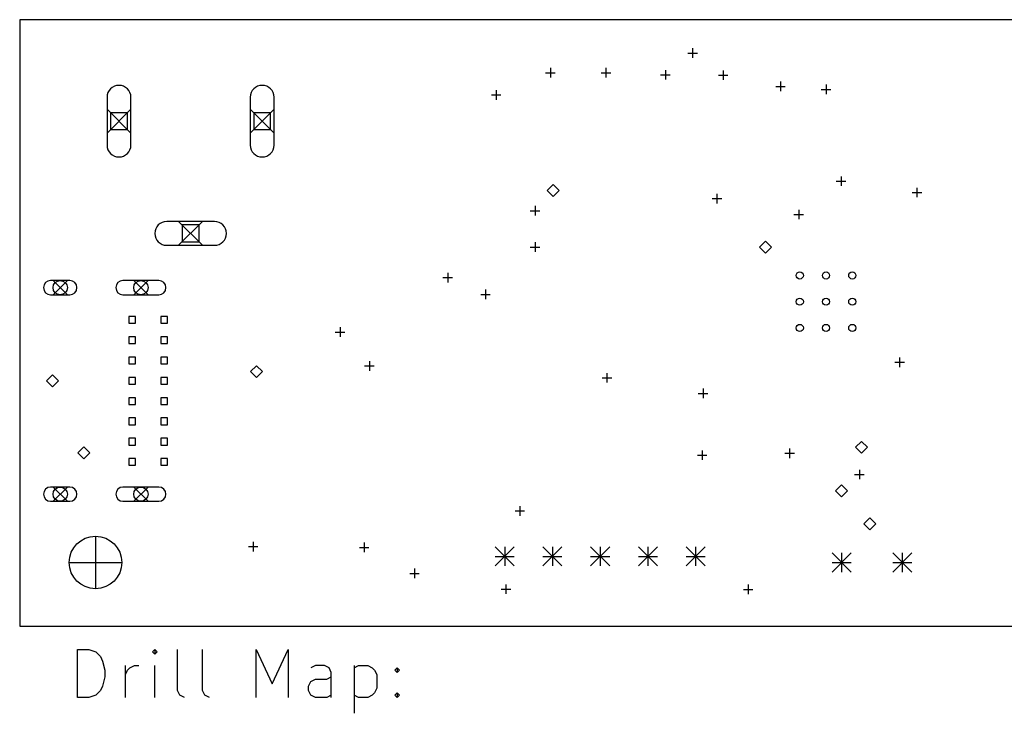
# Model space of a CAD drawing. Extents: x 98.8 to 186.7, y -115.2 to -58.
# Tile 4 of 5: x 100.8 to 142.1, y -87.1 to -58. Entities that reach past the tile are written whole.
import ezdxf

# ---------------------------------------------------------------- set-up
doc = ezdxf.new("R2010")
doc.units = 0
doc.layers.add('BLACK', color=7, linetype='CONTINUOUS')

msp = doc.modelspace()

# ---------------------------------------------------------------- linework, layer by layer
at = {"layer": 'BLACK', "linetype": 'CONTINUOUS'}
for p, q in [((186.69, -58.039), (100.838, -58.039)), ((100.838, -58.039), (100.838, -83.439)), ((129.032, -59.236), (129.032, -59.636)), ((128.832, -59.436), (129.232, -59.436)), ((123.07, -60.06), (123.07, -60.46)), ((125.4, -60.06), (125.4, -60.46)), ((127.89, -60.15), (127.89, -60.55)), ((130.31, -60.16), (130.31, -60.56)), ((122.87, -60.26), (123.27, -60.26)), ((125.2, -60.26), (125.6, -60.26)), ((127.69, -60.35), (128.09, -60.35)), ((130.11, -60.36), (130.51, -60.36)), ((132.715, -60.633), (132.715, -61.033)), ((120.8, -60.99), (120.8, -61.39)), ((132.515, -60.833), (132.915, -60.833)), ((134.42, -60.96), (134.82, -60.96)), ((134.62, -60.76), (134.62, -61.16)), ((104.498, -61.2885), (104.498, -63.2885)), ((105.498, -63.2885), (105.498, -61.2885)), ((110.498, -61.2885), (110.498, -63.2885)), ((111.498, -63.2885), (111.498, -61.2885)), ((120.6, -61.19), (121, -61.19)), ((104.498, -61.7885), (105.498, -62.7885)), ((105.498, -61.7885), (104.498, -62.7885)), ((110.498, -61.7885), (111.498, -62.7885)), ((111.498, -61.7885), (110.498, -62.7885)), ((105.352, -61.9349), (104.644, -61.9349)), ((104.644, -61.9349), (104.644, -62.6421)), ((105.352, -62.6421), (105.352, -61.9349)), ((111.352, -61.9349), (110.644, -61.9349)), ((110.644, -61.9349), (110.644, -62.6421)), ((111.352, -62.6421), (111.352, -61.9349)), ((104.644, -62.6421), (105.352, -62.6421)), ((110.644, -62.6421), (111.352, -62.6421)), ((135.25, -64.6), (135.25, -65)), ((123.19, -64.94), (122.94, -65.19)), ((123.44, -65.19), (123.19, -64.94)), ((135.05, -64.8), (135.45, -64.8)), ((138.43, -65.078), (138.43, -65.478)), ((122.94, -65.19), (123.19, -65.44)), ((123.19, -65.44), (123.44, -65.19)), ((129.848, -65.532), (130.248, -65.532)), ((130.048, -65.332), (130.048, -65.732)), ((138.23, -65.278), (138.63, -65.278)), ((122.428, -65.84), (122.428, -66.24)), ((133.477, -65.997), (133.477, -66.397)), ((122.228, -66.04), (122.628, -66.04)), ((133.277, -66.197), (133.677, -66.197)), ((108.998, -66.4885), (106.998, -66.4885)), ((107.498, -66.4885), (108.498, -67.4885)), ((108.498, -66.4885), (107.498, -67.4885)), ((108.352, -66.6349), (107.644, -66.6349)), ((107.644, -66.6349), (107.644, -67.3421)), ((108.352, -67.3421), (108.352, -66.6349)), ((106.998, -67.4885), (108.998, -67.4885)), ((107.644, -67.3421), (108.352, -67.3421)), ((122.228, -67.564), (122.628, -67.564)), ((122.428, -67.364), (122.428, -67.764)), ((132.08, -67.32), (131.83, -67.57)), ((131.83, -67.57), (132.08, -67.82)), ((132.33, -67.57), (132.08, -67.32)), ((132.08, -67.82), (132.33, -67.57)), ((118.57, -68.84), (118.97, -68.84)), ((118.77, -68.64), (118.77, -69.04)), ((102.935, -68.962), (102.135, -68.962)), ((102.235, -68.962), (102.835, -69.562)), ((102.835, -68.962), (102.235, -69.562)), ((106.665, -68.962), (105.165, -68.962)), ((105.615, -68.962), (106.215, -69.562)), ((106.215, -68.962), (105.615, -69.562)), ((102.135, -69.562), (102.935, -69.562)), ((105.165, -69.562), (106.665, -69.562)), ((120.155, -69.5453), (120.555, -69.5453)), ((120.355, -69.3453), (120.355, -69.7453)), ((105.686, -70.4706), (105.404, -70.4706)), ((105.404, -70.4706), (105.404, -70.7534)), ((105.686, -70.7534), (105.686, -70.4706)), ((107.036, -70.4706), (106.754, -70.4706)), ((106.754, -70.4706), (106.754, -70.7534)), ((107.036, -70.7534), (107.036, -70.4706)), ((105.404, -70.7534), (105.686, -70.7534)), ((106.754, -70.7534), (107.036, -70.7534)), ((114.26, -70.92), (114.26, -71.32)), ((105.686, -71.3206), (105.404, -71.3206)), ((105.404, -71.3206), (105.404, -71.6034)), ((105.686, -71.6034), (105.686, -71.3206)), ((107.036, -71.3206), (106.754, -71.3206)), ((106.754, -71.3206), (106.754, -71.6034)), ((107.036, -71.6034), (107.036, -71.3206)), ((114.06, -71.12), (114.46, -71.12)), ((105.404, -71.6034), (105.686, -71.6034)), ((106.754, -71.6034), (107.036, -71.6034)), ((105.686, -72.1706), (105.404, -72.1706)), ((105.404, -72.1706), (105.404, -72.4534)), ((105.686, -72.4534), (105.686, -72.1706)), ((107.036, -72.1706), (106.754, -72.1706)), ((106.754, -72.1706), (106.754, -72.4534)), ((107.036, -72.4534), (107.036, -72.1706)), ((137.705, -72.19), (137.705, -72.59)), ((105.404, -72.4534), (105.686, -72.4534)), ((106.754, -72.4534), (107.036, -72.4534)), ((110.76, -72.53), (110.51, -72.78)), ((111.01, -72.78), (110.76, -72.53)), ((115.29, -72.54), (115.69, -72.54)), ((115.49, -72.34), (115.49, -72.74)), ((137.505, -72.39), (137.905, -72.39)), ((102.21, -72.91), (101.96, -73.16)), ((102.46, -73.16), (102.21, -72.91)), ((110.51, -72.78), (110.76, -73.03)), ((110.76, -73.03), (111.01, -72.78)), ((125.44, -72.84), (125.44, -73.24)), ((101.96, -73.16), (102.21, -73.41)), ((102.21, -73.41), (102.46, -73.16)), ((105.686, -73.0206), (105.404, -73.0206)), ((105.404, -73.0206), (105.404, -73.3034)), ((105.404, -73.3034), (105.686, -73.3034)), ((105.686, -73.3034), (105.686, -73.0206)), ((107.036, -73.0206), (106.754, -73.0206)), ((106.754, -73.0206), (106.754, -73.3034)), ((106.754, -73.3034), (107.036, -73.3034)), ((107.036, -73.3034), (107.036, -73.0206)), ((125.24, -73.04), (125.64, -73.04)), ((129.27, -73.69), (129.67, -73.69)), ((129.47, -73.49), (129.47, -73.89)), ((105.686, -73.8706), (105.404, -73.8706)), ((105.404, -73.8706), (105.404, -74.1534)), ((105.404, -74.1534), (105.686, -74.1534)), ((105.686, -74.1534), (105.686, -73.8706)), ((107.036, -73.8706), (106.754, -73.8706)), ((106.754, -73.8706), (106.754, -74.1534)), ((106.754, -74.1534), (107.036, -74.1534)), ((107.036, -74.1534), (107.036, -73.8706)), ((105.686, -74.7206), (105.404, -74.7206)), ((105.404, -74.7206), (105.404, -75.0034)), ((105.404, -75.0034), (105.686, -75.0034)), ((105.686, -75.0034), (105.686, -74.7206)), ((107.036, -74.7206), (106.754, -74.7206)), ((106.754, -74.7206), (106.754, -75.0034)), ((106.754, -75.0034), (107.036, -75.0034)), ((107.036, -75.0034), (107.036, -74.7206)), ((105.686, -75.5706), (105.404, -75.5706)), ((105.404, -75.5706), (105.404, -75.8534)), ((105.404, -75.8534), (105.686, -75.8534)), ((105.686, -75.8534), (105.686, -75.5706)), ((107.036, -75.5706), (106.754, -75.5706)), ((106.754, -75.5706), (106.754, -75.8534)), ((106.754, -75.8534), (107.036, -75.8534)), ((107.036, -75.8534), (107.036, -75.5706)), ((136.11, -75.7), (135.86, -75.95)), ((136.36, -75.95), (136.11, -75.7)), ((103.52, -75.93), (103.27, -76.18)), ((103.27, -76.18), (103.52, -76.43)), ((103.77, -76.18), (103.52, -75.93)), ((103.52, -76.43), (103.77, -76.18)), ((129.23, -76.28), (129.63, -76.28)), ((129.43, -76.08), (129.43, -76.48)), ((132.896, -76.2), (133.296, -76.2)), ((133.096, -76), (133.096, -76.4)), ((135.86, -75.95), (136.11, -76.2)), ((136.11, -76.2), (136.36, -75.95)), ((105.686, -76.4206), (105.404, -76.4206)), ((105.404, -76.4206), (105.404, -76.7034)), ((105.404, -76.7034), (105.686, -76.7034)), ((105.686, -76.7034), (105.686, -76.4206)), ((107.036, -76.4206), (106.754, -76.4206)), ((106.754, -76.4206), (106.754, -76.7034)), ((106.754, -76.7034), (107.036, -76.7034)), ((107.036, -76.7034), (107.036, -76.4206)), ((135.817, -77.089), (136.217, -77.089)), ((136.017, -76.889), (136.017, -77.289)), ((135.27, -77.52), (135.02, -77.77)), ((135.52, -77.77), (135.27, -77.52)), ((102.935, -77.612), (102.135, -77.612)), ((102.235, -77.612), (102.835, -78.212)), ((102.835, -77.612), (102.235, -78.212)), ((106.665, -77.612), (105.165, -77.612)), ((105.615, -77.612), (106.215, -78.212)), ((106.215, -77.612), (105.615, -78.212)), ((135.02, -77.77), (135.27, -78.02)), ((135.27, -78.02), (135.52, -77.77)), ((102.135, -78.212), (102.935, -78.212)), ((105.165, -78.212), (106.665, -78.212)), ((121.593, -78.613), (121.993, -78.613)), ((121.793, -78.413), (121.793, -78.813)), ((136.46, -78.9), (136.21, -79.15)), ((136.21, -79.15), (136.46, -79.4)), ((136.71, -79.15), (136.46, -78.9)), ((136.46, -79.4), (136.71, -79.15)), ((104.013, -79.672), (104.013, -81.872)), ((110.62, -79.91), (110.62, -80.31)), ((115.27, -79.94), (115.27, -80.34)), ((110.42, -80.11), (110.82, -80.11)), ((115.07, -80.14), (115.47, -80.14)), ((120.758, -80.118), (121.558, -80.918)), ((121.558, -80.118), (120.758, -80.918)), ((121.158, -80.118), (121.158, -80.918)), ((122.758, -80.118), (123.558, -80.918)), ((123.558, -80.118), (122.758, -80.918)), ((123.158, -80.118), (123.158, -80.918)), ((124.758, -80.118), (125.558, -80.918)), ((125.558, -80.118), (124.758, -80.918)), ((125.158, -80.118), (125.158, -80.918)), ((126.758, -80.118), (127.558, -80.918)), ((127.558, -80.118), (126.758, -80.918)), ((127.158, -80.118), (127.158, -80.918)), ((128.758, -80.118), (129.558, -80.918)), ((129.558, -80.118), (128.758, -80.918)), ((129.158, -80.118), (129.158, -80.918)), ((134.875, -80.372), (135.675, -81.172)), ((135.675, -80.372), (134.875, -81.172)), ((135.275, -80.372), (135.275, -81.172)), ((137.415, -80.372), (138.215, -81.172)), ((138.215, -80.372), (137.415, -81.172)), ((137.815, -80.372), (137.815, -81.172)), ((102.913, -80.772), (105.113, -80.772)), ((120.758, -80.518), (121.558, -80.518)), ((122.758, -80.518), (123.558, -80.518)), ((124.758, -80.518), (125.558, -80.518)), ((126.758, -80.518), (127.558, -80.518)), ((128.758, -80.518), (129.558, -80.518)), ((134.875, -80.772), (135.675, -80.772)), ((137.415, -80.772), (138.215, -80.772)), ((117.18, -81.23), (117.58, -81.23)), ((117.38, -81.03), (117.38, -81.43)), ((121.01, -81.89), (121.41, -81.89)), ((121.21, -81.69), (121.21, -82.09)), ((131.16, -81.9), (131.56, -81.9)), ((131.36, -81.7), (131.36, -82.1)), ((100.838, -83.439), (186.69, -83.439)), ((103.264, -86.4238), (103.264, -84.4238)), ((103.264, -84.4238), (103.74, -84.4238)), ((103.74, -84.4238), (104.026, -84.519)), ((104.026, -84.519), (104.217, -84.7095)), ((106.502, -84.4238), (106.407, -84.519)), ((106.407, -84.519), (106.502, -84.6142)), ((106.598, -84.519), (106.502, -84.4238)), ((106.502, -84.4238), (106.502, -84.6142)), ((106.502, -84.6142), (106.598, -84.519)), ((107.455, -86.138), (107.455, -84.4238)), ((108.502, -86.138), (108.502, -84.4238)), ((110.75, -86.4238), (110.75, -84.4238)), ((110.75, -84.4238), (111.417, -85.8523)), ((111.417, -85.8523), (112.083, -84.4238)), ((112.083, -84.4238), (112.083, -86.4238)), ((104.217, -84.7095), (104.312, -84.9)), ((104.312, -84.9), (104.407, -85.2809)), ((104.407, -85.2809), (104.407, -85.5666)), ((105.264, -86.4238), (105.264, -85.0904)), ((105.264, -85.4714), (105.359, -85.2809)), ((105.359, -85.2809), (105.455, -85.1857)), ((105.455, -85.1857), (105.645, -85.0904)), ((105.645, -85.0904), (105.836, -85.0904)), ((106.502, -86.4238), (106.502, -85.0904)), ((113.226, -85.0904), (113.036, -85.1857)), ((113.607, -85.0904), (113.226, -85.0904)), ((113.798, -85.1857), (113.607, -85.0904)), ((113.893, -85.3761), (113.798, -85.1857)), ((113.893, -86.4238), (113.893, -85.3761)), ((114.845, -85.0904), (114.845, -87.0904)), ((114.845, -85.1857), (115.036, -85.0904)), ((115.036, -85.0904), (115.417, -85.0904)), ((115.417, -85.0904), (115.607, -85.1857)), ((115.607, -85.1857), (115.702, -85.2809)), ((115.702, -85.2809), (115.798, -85.4714)), ((116.559, -85.2809), (116.655, -85.1857)), ((116.655, -85.3761), (116.559, -85.2809)), ((116.655, -85.1857), (116.75, -85.2809)), ((116.655, -85.1857), (116.655, -85.3761)), ((116.75, -85.2809), (116.655, -85.3761)), ((104.407, -85.5666), (104.312, -85.9476)), ((112.94, -85.9476), (113.036, -85.7571)), ((113.036, -85.7571), (113.226, -85.6619)), ((113.226, -85.6619), (113.702, -85.6619)), ((113.702, -85.6619), (113.893, -85.5666)), ((115.798, -85.4714), (115.798, -86.0428)), ((104.217, -86.138), (104.026, -86.3285)), ((104.312, -85.9476), (104.217, -86.138)), ((107.55, -86.3285), (107.455, -86.138)), ((108.598, -86.3285), (108.502, -86.138)), ((112.94, -86.138), (112.94, -85.9476)), ((113.036, -86.3285), (112.94, -86.138)), ((115.798, -86.0428), (115.702, -86.2333)), ((103.74, -86.4238), (103.264, -86.4238)), ((104.026, -86.3285), (103.74, -86.4238)), ((107.74, -86.4238), (107.55, -86.3285)), ((108.788, -86.4238), (108.598, -86.3285)), ((113.226, -86.4238), (113.036, -86.3285)), ((113.702, -86.4238), (113.226, -86.4238)), ((113.893, -86.3285), (113.702, -86.4238)), ((115.036, -86.4238), (114.845, -86.3285)), ((115.417, -86.4238), (115.036, -86.4238)), ((115.607, -86.3285), (115.417, -86.4238)), ((115.702, -86.2333), (115.607, -86.3285)), ((116.559, -86.3285), (116.655, -86.2333)), ((116.655, -86.4238), (116.559, -86.3285)), ((116.655, -86.2333), (116.75, -86.3285)), ((116.655, -86.2333), (116.655, -86.4238)), ((116.75, -86.3285), (116.655, -86.4238))]:
    msp.add_line(p, q, dxfattribs=at)
at = {"layer": 'BLACK'}
for centre, radius in [((133.52, -68.75), 0.15), ((134.62, -68.75), 0.15), ((135.72, -68.75), 0.15), ((102.535, -69.262), 0.3), ((105.915, -69.262), 0.3), ((133.52, -69.85), 0.15), ((134.62, -69.85), 0.15), ((135.72, -69.85), 0.15), ((133.52, -70.95), 0.15), ((134.62, -70.95), 0.15), ((135.72, -70.95), 0.15), ((102.535, -77.912), 0.3), ((105.915, -77.912), 0.3), ((104.013, -80.772), 1.1)]:
    msp.add_circle(centre, radius, dxfattribs=at)
for centre, radius, start, end in [((104.998, -61.2885), 0.5, 0, 180), ((110.998, -61.2885), 0.5, 0, 180), ((104.998, -63.2885), 0.5, 180, 360), ((110.998, -63.2885), 0.5, 180, 360), ((106.998, -66.9885), 0.5, 90, 270), ((108.998, -66.9885), 0.5, 270, 450), ((102.135, -69.262), 0.3, 450, 630), ((102.935, -69.262), 0.3, 270, 450), ((105.165, -69.262), 0.3, 450, 630), ((106.665, -69.262), 0.3, 270, 450), ((102.135, -77.912), 0.3, 450, 630), ((102.935, -77.912), 0.3, 270, 450), ((105.165, -77.912), 0.3, 450, 630), ((106.665, -77.912), 0.3, 270, 450)]:
    msp.add_arc(centre, radius, start, end, dxfattribs=at)

doc.saveas('drawing.dxf')
